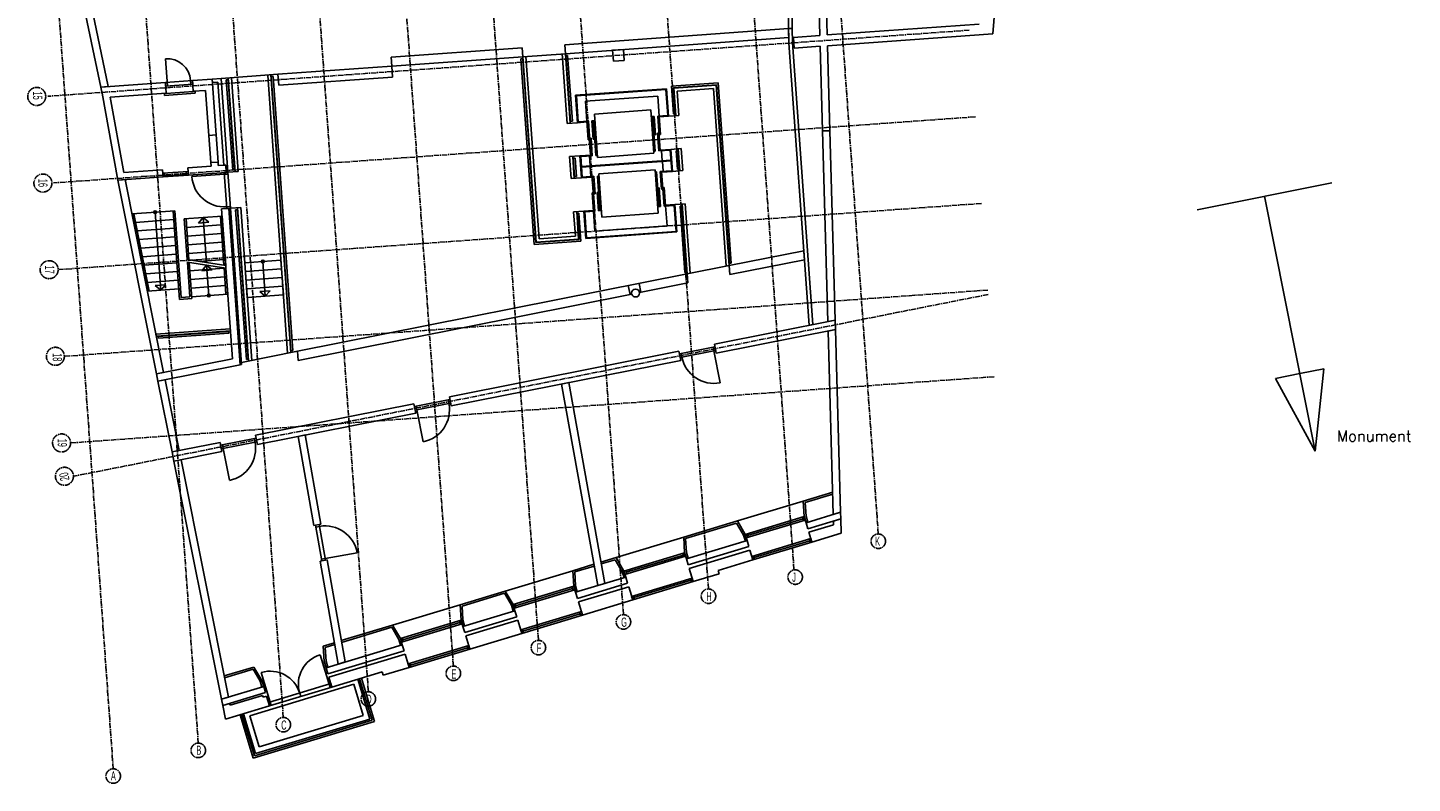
# Model space of a CAD drawing. Header units: millimetres. Extents: x -1696 to 67346, y -51443 to 2612.
# Tile 1 of 5: x -401 to 37848, y -51443 to -30562. Entities that reach past the tile are written whole.
import ezdxf
from ezdxf.enums import TextEntityAlignment as Align

# ---------------------------------------------------------------- set-up
doc = ezdxf.new("R2010")
doc.units = ezdxf.units.MM
doc.header["$LTSCALE"] = 200
doc.header["$MEASUREMENT"] = 0
doc.linetypes.add('CENTER2', pattern=[1.125, 0.75, -0.125, 0.125, -0.125])
doc.layers.add('bouwkundig', color=8, linetype='CONTINUOUS')
doc.layers.add('stramien', color=1, linetype='CENTER2')
doc.styles.add('ROMANS', font='ROMANS.SHX')
doc.styles.get("Standard").update_dxf_attribs({"font": 'txt', "width": 0.6})

# ---------------------------------------------------------------- blocks, each defined once
blk = doc.blocks.new('A$C08F26B49')
at = {"layer": 'stramien'}
for p, q in [((3657.9, 401.2), (1695.9, 27742.8)), ((6006.9, 1111.1), (4095.9, 27742.8)), ((8356, 1821.1), (6495.9, 27742.8)), ((10705, 2531.1), (8895.9, 27742.8)), ((13054.1, 3241), (11295.9, 27742.8)), ((15403.2, 3951), (13695.9, 27742.8)), ((17752.2, 4660.9), (16095.9, 27742.8)), ((20101.3, 5370.9), (18495.9, 27742.8)), ((22462, 5917.7), (20895.9, 27742.8)), ((24792.2, 6890.4), (23295.9, 27742.8)), ((27302.2, 20811.8), (1850.3, 18985.4)), ((27474, 18418), (2007.8, 16590.5)), ((27645.8, 16024.1), (2165.3, 14195.7)), ((27817.6, 13630.3), (2322.7, 11800.8)), ((27826.3, 13509.2), (2558.6, 8484.3)), ((27989.4, 11236.4), (2480.2, 9405.9))]:
    blk.add_line(p, q, dxfattribs=at)
for centre, radius in [((1544, 18981.3), 249.1), ((1715.8, 16587.5), 249.1), ((1887.5, 14193.6), 249.1), ((2059.3, 11799.8), 249.1), ((2231.1, 9405.9), 249.1), ((2309.4, 8484.3), 249.1), ((24792.2, 6689.8), 200.6), ((22495.9, 5698.5), 200.6), ((20101.3, 5170.3), 200.6), ((17752.2, 4460.3), 200.6), ((15403.2, 3750.4), 200.6), ((13054.1, 3040.4), 200.6), ((10705, 2330.5), 200.6), ((8356, 1620.5), 200.6), ((6006.9, 910.6), 200.6), ((3657.9, 200.6), 200.6)]:
    blk.add_circle(centre, radius, dxfattribs=at)
at = {"layer": 'stramien', "width": 0.6}
for s, rotation, p in [('15', 270, (1443.9, 19002.5)), ('16', 270, (1590.2, 16589.9)), ('17', 270, (1777.6, 14195.5)), ('18', 270, (1988.3, 11773.8)), ('19', 270, (2125.7, 9410.8)), ('20', 102, (2429.2, 8499.9))]:
    blk.add_text(s, height=254, rotation=rotation, dxfattribs=at).set_placement(p, align=Align.CENTER)
for s, p in [('K', (24774.1, 6564.7)), ('J', (22466.7, 5569.2)), ('H', (20117.6, 5036.3)), ('G', (17768.5, 4326)), ('F', (15419.5, 3617.2)), ('E', (13070.4, 2896.1)), ('D', (10721.4, 2199.7)), ('C', (8372.3, 1482.5)), ('B', (6023.3, 787.3)), ('A', (3661.8, 80.1))]:
    blk.add_text(s, height=254, dxfattribs=at).set_placement(p, align=Align.CENTER)

msp = doc.modelspace()

# ---------------------------------------------------------------- linework, layer by layer
at = {"layer": 'bouwkundig'}
for p, q in [((1618, -32202), (63, -24744)), ((1820, -32188), (265, -24730)), ((26503, -27694), (26259, -30735)), ((20609, -29828), (20620, -30588)), ((20709, -29830), (20720, -30586)), ((21484, -30776), (21452, -29645)), ((21684, -30762), (21653, -29649)), ((20620, -30588), (14434, -31032)), ((20620, -30588), (20720, -30586)), ((20620, -30588), (20720, -30586)), ((20623, -30838), (20620, -30588)), ((20625, -30988), (20620, -30588)), ((20725, -30984), (20720, -30586)), ((25879, -30461), (21684, -30762)), ((20623, -30838), (14452, -31281)), ((21484, -30776), (20754, -30829)), ((20776, -31128), (20754, -30829)), ((26259, -30735), (21692, -31062)), ((13262, -31116), (9637, -31376)), ((13280, -31365), (13262, -31116)), ((14452, -31281), (13280, -31365)), ((13726, -36396), (13364, -31359)), ((14505, -33207), (14367, -31287)), ((14452, -31281), (14434, -31032)), ((14589, -33201), (14452, -31281)), ((14515, -31327), (14465, -31330)), ((14596, -33151), (14465, -31330)), ((14646, -33147), (14515, -31327)), ((16057, -31166), (15758, -31187)), ((15780, -31487), (15758, -31187)), ((16079, -31465), (16057, -31166)), ((21185, -38785), (20625, -30988)), ((21284, -38765), (20725, -30984)), ((21492, -31077), (20776, -31128)), ((21558, -33417), (21492, -31077)), ((21758, -33411), (21692, -31062)), ((3405, -31422), (3459, -32170)), ((9655, -31625), (6513, -31851)), ((9655, -31625), (9637, -31376)), ((13280, -31365), (9655, -31625)), ((9676, -31925), (9655, -31625)), ((13273, -31416), (13223, -31419)), ((13592, -36551), (13223, -31419)), ((13638, -36498), (13273, -31416)), ((13647, -36487), (13280, -31365)), ((16079, -31465), (15780, -31487)), ((3402, -32074), (1618, -32202)), ((4150, -32020), (3402, -32074)), ((3423, -32373), (3402, -32074)), ((3402, -32074), (3409, -32174)), ((4157, -32120), (3409, -32174)), ((4100, -32024), (4107, -32124)), ((4692, -31981), (4150, -32020)), ((4172, -32320), (4150, -32020)), ((4150, -32020), (4157, -32120)), ((4692, -31981), (4942, -31964)), ((4803, -33527), (4692, -31981)), ((4700, -32081), (4692, -31981)), ((4700, -32081), (4849, -32070)), ((5014, -34364), (4849, -32070)), ((4942, -31964), (6513, -31851)), ((5128, -34557), (4942, -31964)), ((5085, -32003), (5135, -32000)), ((5264, -34497), (5085, -32003)), ((5314, -34493), (5135, -32000)), ((5327, -34543), (5141, -31949)), ((5412, -34536), (5226, -31943)), ((6780, -39559), (6229, -31871)), ((6864, -39542), (6313, -31865)), ((6327, -31914), (6377, -31911)), ((6870, -39490), (6327, -31914)), ((6920, -39480), (6377, -31911)), ((6534, -32150), (6513, -31851)), ((9676, -31925), (6534, -32150)), ((17383, -32179), (18675, -32086)), ((18675, -32086), (19033, -37071)), ((1820, -32188), (1618, -32202)), ((1655, -32377), (1618, -32202)), ((2090, -34775), (1654, -32371)), ((3423, -32373), (1877, -32484)), ((2255, -34562), (1877, -32484)), ((3374, -32377), (3423, -32373)), ((3378, -32437), (3374, -32377)), ((4226, -32376), (3378, -32437)), ((3424, -32383), (3423, -32373)), ((4172, -32330), (3424, -32383)), ((4514, -32295), (4171, -32320)), ((4221, -32316), (4171, -32320)), ((4172, -32330), (4171, -32320)), ((4226, -32376), (4221, -32316)), ((4604, -33542), (4514, -32295)), ((17248, -32248), (14734, -32429)), ((14789, -33187), (14734, -32429)), ((17229, -32270), (14756, -32447)), ((14807, -33165), (14756, -32447)), ((17002, -32452), (15007, -32595)), ((17042, -33005), (17002, -32452)), ((17281, -32988), (17229, -32270)), ((17302, -33006), (17248, -32248)), ((17383, -32179), (17438, -32947)), ((17437, -32225), (18629, -32139)), ((17437, -32225), (17488, -32943)), ((17447, -32234), (17502, -32992)), ((17447, -32234), (18619, -32150)), ((17538, -32313), (18541, -32241)), ((17538, -32313), (17587, -32986)), ((18541, -32241), (18893, -37150)), ((18619, -32150), (18977, -37133)), ((18629, -32139), (18983, -37081)), ((15047, -33148), (15007, -32595)), ((16809, -32836), (15253, -32948)), ((16895, -34033), (16809, -32836)), ((14789, -33187), (14505, -33207)), ((14646, -33147), (14596, -33151)), ((15048, -33168), (14789, -33187)), ((15087, -33145), (14807, -33165)), ((15083, -33657), (15047, -33148)), ((15155, -34103), (15087, -33145)), ((15266, -33133), (15186, -33138)), ((15223, -33647), (15186, -33138)), ((15295, -34093), (15226, -33135)), ((15269, -33172), (15229, -33175)), ((15339, -34145), (15253, -32948)), ((16822, -33021), (16902, -33015)), ((16825, -33061), (16865, -33058)), ((16931, -33976), (16862, -33018)), ((16938, -33524), (16902, -33015)), ((17002, -33008), (17281, -32988)), ((17070, -33966), (17002, -33008)), ((17078, -33514), (17042, -33005)), ((17043, -33025), (17302, -33006)), ((17302, -33006), (17587, -32986)), ((17438, -32947), (17488, -32943)), ((4803, -33527), (4604, -33542)), ((4604, -33542), (4803, -33527)), ((4658, -34290), (4604, -33542)), ((4803, -33527), (4857, -34275)), ((15083, -33657), (15123, -33654)), ((15120, -33614), (15160, -33611)), ((15160, -33611), (15195, -34100)), ((15223, -33647), (15263, -33644)), ((15260, -33604), (15300, -33601)), ((16896, -33487), (16856, -33490)), ((16938, -33524), (16899, -33527)), ((17035, -33477), (16995, -33480)), ((16995, -33480), (17031, -33968)), ((17078, -33514), (17038, -33517)), ((21758, -33411), (21558, -33417)), ((21758, -33411), (21558, -33417)), ((21705, -38681), (21558, -33417)), ((21904, -38642), (21758, -33411)), ((16895, -34033), (15339, -34145)), ((16931, -33976), (16891, -33978)), ((17350, -33945), (17031, -33968)), ((17368, -33924), (17069, -33946)), ((17130, -34237), (17110, -33963)), ((17391, -34514), (17350, -33945)), ((17368, -33924), (17653, -33904)), ((17412, -34533), (17368, -33924)), ((17511, -33964), (17561, -33960)), ((17511, -33964), (17548, -34473)), ((17561, -33960), (17598, -34469)), ((17568, -33910), (17611, -34518)), ((17653, -33904), (17696, -34512)), ((4665, -34390), (4023, -34436)), ((4857, -34275), (4658, -34290)), ((4857, -34275), (4658, -34290)), ((4665, -34390), (4658, -34290)), ((4864, -34375), (4857, -34275)), ((5070, -34360), (4864, -34375)), ((5070, -34360), (5014, -34364)), ((5084, -34560), (5070, -34360)), ((5084, -34560), (5070, -34360)), ((14855, -34104), (14570, -34125)), ((14614, -34733), (14570, -34125)), ((14699, -34727), (14655, -34119)), ((14719, -34164), (14669, -34168)), ((14705, -34677), (14669, -34168)), ((14755, -34673), (14719, -34164)), ((14855, -34104), (15154, -34083)), ((14898, -34713), (14855, -34104)), ((14876, -34123), (15195, -34100)), ((14917, -34692), (14876, -34123)), ((17369, -34220), (14896, -34397)), ((17371, -34240), (14897, -34417)), ((15135, -34380), (15115, -34106)), ((15156, -34674), (15137, -34400)), ((15295, -34093), (15335, -34090)), ((17151, -34531), (17131, -34257)), ((3339, -34685), (2090, -34775)), ((2292, -34760), (2090, -34775)), ((3159, -40131), (2090, -34775)), ((3324, -34486), (2255, -34562)), ((3355, -40092), (2292, -34760)), ((3339, -34685), (3324, -34486)), ((4030, -34535), (3332, -34585)), ((3332, -34585), (3339, -34685)), ((4037, -34635), (3339, -34685)), ((3381, -34582), (3389, -34682)), ((3986, -34619), (3387, -34662)), ((3980, -34539), (3987, -34639)), ((4037, -34635), (4023, -34436)), ((4030, -34535), (4037, -34635)), ((5084, -34560), (4037, -34635)), ((4134, -34678), (5032, -34614)), ((5028, -34564), (5128, -34557)), ((5028, -34564), (5100, -35561)), ((5032, -34614), (5131, -34607)), ((5084, -34560), (5128, -34557)), ((5128, -34557), (5412, -34536)), ((5128, -34557), (5199, -35554)), ((5264, -34497), (5314, -34493)), ((14898, -34713), (14614, -34733)), ((14755, -34673), (14705, -34677)), ((14898, -34713), (15198, -34691)), ((14917, -34692), (15236, -34669)), ((15196, -34671), (15265, -35629)), ((15271, -35157), (15236, -34669)), ((15336, -34661), (15376, -34659)), ((15336, -34661), (15405, -35619)), ((16928, -34492), (15372, -34604)), ((15372, -34604), (15458, -35801)), ((16928, -34492), (17014, -35689)), ((16972, -34544), (16932, -34547)), ((16972, -34544), (17040, -35502)), ((17391, -34514), (17071, -34537)), ((17106, -35026), (17071, -34537)), ((17111, -34534), (17180, -35492)), ((17412, -34533), (17113, -34554)), ((17412, -34533), (17696, -34512)), ((17548, -34473), (17598, -34469)), ((15188, -35123), (15228, -35120)), ((15188, -35123), (15225, -35632)), ((15231, -35160), (15271, -35157)), ((15328, -35113), (15368, -35110)), ((15328, -35113), (15365, -35622)), ((15371, -35150), (15411, -35147)), ((17007, -35033), (16967, -35036)), ((17044, -34990), (17004, -34993)), ((17044, -34990), (17080, -35499)), ((17146, -35023), (17106, -35026)), ((17183, -34980), (17143, -34983)), ((17183, -34980), (17220, -35489)), ((35627, -34850), (31905, -35591)), ((5156, -35557), (4956, -35572)), ((5096, -35512), (5196, -35504)), ((5100, -35561), (5199, -35554)), ((5156, -35557), (5199, -35554)), ((5466, -39877), (5156, -35557)), ((5466, -39877), (5156, -35557)), ((5199, -35554), (5484, -35534)), ((5509, -39868), (5199, -35554)), ((5702, -39763), (5399, -35540)), ((5787, -39757), (5484, -35534)), ((16998, -35465), (17037, -35462)), ((17000, -35504), (17080, -35499)), ((17180, -35492), (17459, -35472)), ((17218, -35469), (17478, -35450)), ((17260, -36042), (17220, -35489)), ((17511, -36190), (17459, -35472)), ((17478, -35450), (17762, -35430)), ((17532, -36208), (17478, -35450)), ((17621, -35490), (17671, -35486)), ((17621, -35490), (17753, -37326)), ((17671, -35486), (17802, -37316)), ((17677, -35436), (17816, -37364)), ((17762, -35430), (17900, -37348)), ((35164, -42267), (33763, -35221)), ((3667, -35624), (2481, -35709)), ((2906, -37844), (2481, -35709)), ((2957, -37841), (2531, -35706)), ((3634, -35867), (2578, -35943)), ((3119, -35663), (3274, -37818)), ((3792, -38071), (3617, -35628)), ((3838, -38018), (3667, -35624)), ((4971, -35771), (3923, -35846)), ((4004, -36967), (3923, -35846)), ((4054, -36975), (3973, -35843)), ((4447, -35809), (4315, -35961)), ((4599, -35940), (4315, -35961)), ((4536, -37049), (4447, -35809)), ((4447, -35809), (4599, -35940)), ((5018, -37123), (4921, -35775)), ((5254, -39715), (4956, -35572)), ((5068, -37131), (4971, -35771)), ((5343, -35594), (5393, -35591)), ((5640, -39735), (5343, -35594)), ((5689, -39725), (5393, -35591)), ((14964, -35631), (14680, -35651)), ((14728, -36324), (14680, -35651)), ((14819, -36403), (14765, -35645)), ((14828, -35690), (14778, -35694)), ((14830, -36412), (14778, -35694)), ((14883, -36458), (14828, -35690)), ((15224, -35612), (14964, -35631)), ((15019, -36389), (14964, -35631)), ((15265, -35629), (14986, -35649)), ((15037, -36367), (14986, -35649)), ((15265, -36185), (15225, -35632)), ((15444, -35616), (15365, -35622)), ((15442, -35576), (15402, -35579)), ((17014, -35689), (15458, -35801)), ((3651, -36106), (2626, -36180)), ((4938, -36014), (3990, -36082)), ((4955, -36254), (4008, -36322)), ((14728, -36324), (13726, -36396)), ((17532, -36208), (15019, -36389)), ((17511, -36190), (15037, -36367)), ((17260, -36042), (15265, -36185)), ((3668, -36346), (2673, -36417)), ((3686, -36585), (2720, -36655)), ((4972, -36493), (4025, -36561)), ((14883, -36458), (13592, -36551)), ((14830, -36412), (13638, -36498)), ((14819, -36403), (13647, -36487)), ((3703, -36825), (2768, -36892)), ((3720, -37064), (2815, -37129)), ((5068, -37131), (4004, -36967)), ((4078, -38001), (4009, -37043)), ((5074, -37208), (4009, -37043)), ((4989, -36732), (4042, -36800)), ((4131, -38047), (4060, -37051)), ((5007, -36972), (4343, -37019)), ((6596, -36988), (5593, -37060)), ((5593, -37060), (5662, -38017)), ((6094, -37024), (6163, -37982)), ((6596, -36988), (6664, -37946)), ((21037, -36724), (18977, -37133)), ((19033, -37071), (18983, -37081)), ((21055, -36975), (18995, -37385)), ((21037, -36724), (21055, -36975)), ((3737, -37303), (2862, -37366)), ((5024, -37211), (4076, -37279)), ((5041, -37450), (4093, -37518)), ((4541, -37125), (4410, -37277)), ((4693, -37257), (4410, -37277)), ((4541, -37125), (4693, -37257)), ((4602, -37963), (4541, -37125)), ((5075, -37929), (5023, -37200)), ((5125, -37926), (5074, -37208)), ((6613, -37227), (5610, -37299)), ((6630, -37467), (5628, -37539)), ((17816, -37364), (7052, -39505)), ((17802, -37316), (17753, -37326)), ((17816, -37364), (18977, -37133)), ((17816, -37364), (17834, -37616)), ((18977, -37133), (18995, -37385)), ((3771, -37782), (2906, -37844)), ((3754, -37543), (2909, -37603)), ((3405, -37666), (3122, -37686)), ((3274, -37818), (3122, -37686)), ((3274, -37818), (3405, -37666)), ((5058, -37690), (4111, -37758)), ((6647, -37706), (5645, -37778)), ((6295, -37830), (6011, -37850)), ((6163, -37982), (6011, -37850)), ((6163, -37982), (6295, -37830)), ((16240, -37933), (16191, -37688)), ((16535, -37874), (16486, -37629)), ((17834, -37616), (16499, -37881)), ((4131, -38047), (3792, -38071)), ((4078, -38001), (3838, -38018)), ((5125, -37926), (4128, -37997)), ((6664, -37946), (5662, -38017)), ((16284, -37924), (7070, -39756)), ((5194, -38883), (3143, -39030)), ((5198, -38943), (3155, -39090)), ((5149, -38957), (3207, -39096)), ((5153, -39006), (3217, -39145)), ((5153, -39006), (5149, -38957)), ((5194, -38883), (5198, -38943)), ((21904, -38642), (18567, -39305)), ((21911, -38905), (18618, -39560)), ((21284, -38765), (21185, -38785)), ((21904, -38642), (21705, -38681)), ((21911, -38905), (21712, -38945)), ((21854, -44013), (21712, -38945)), ((21904, -38642), (21911, -38905)), ((22052, -43953), (21911, -38905)), ((3155, -39090), (3143, -39030)), ((3217, -39145), (3207, -39096)), ((18583, -39384), (17602, -39579)), ((18554, -39491), (18534, -39393)), ((18618, -39560), (18567, -39305)), ((18603, -39482), (18583, -39384)), ((5254, -39715), (3159, -40131)), ((7052, -39505), (5505, -39813)), ((5689, -39725), (5640, -39735)), ((6920, -39480), (6870, -39490)), ((7070, -39756), (7052, -39505)), ((17587, -39500), (11247, -40761)), ((17637, -39755), (11298, -41016)), ((17637, -39755), (17587, -39500)), ((17622, -39677), (17602, -39579)), ((18603, -39482), (17622, -39677)), ((17671, -39667), (17651, -39569)), ((18729, -40374), (18554, -39491)), ((3355, -40092), (3159, -40131)), ((3198, -40328), (3159, -40131)), ((5466, -39877), (3198, -40328)), ((5466, -39877), (5509, -39868)), ((34073, -40253), (34737, -40120)), ((35402, -39988), (34737, -40120)), ((35164, -42267), (35402, -39988)), ((3394, -40289), (3198, -40328)), ((3588, -42284), (3198, -40328)), ((3784, -42245), (3394, -40289)), ((14544, -40370), (14347, -40409)), ((15345, -45981), (14347, -40409)), ((15538, -45922), (14544, -40370)), ((35164, -42267), (34073, -40253)), ((10282, -41034), (11263, -40839)), ((11233, -40947), (11214, -40849)), ((11298, -41016), (11247, -40761)), ((11282, -40937), (11263, -40839)), ((10266, -40956), (5893, -41826)), ((10317, -41211), (5944, -42081)), ((10317, -41211), (10266, -40956)), ((10302, -41132), (10282, -41034)), ((10302, -41132), (11282, -40937)), ((10351, -41123), (10331, -41025)), ((10526, -42005), (10351, -41123)), ((4912, -42021), (3588, -42284)), ((4963, -42276), (4912, -42021)), ((4928, -42099), (5908, -41904)), ((4947, -42197), (5928, -42002)), ((5879, -42012), (5859, -41914)), ((5944, -42081), (5893, -41826)), ((5928, -42002), (5908, -41904)), ((7268, -41817), (7071, -41856)), ((7503, -44320), (7071, -41856)), ((7700, -44285), (7268, -41817)), ((3784, -42245), (3588, -42284)), ((3639, -42539), (3588, -42284)), ((4963, -42276), (3639, -42539)), ((4947, -42197), (4928, -42099)), ((4996, -42188), (4977, -42089)), ((5172, -43070), (4996, -42188)), ((3835, -42500), (3639, -42539)), ((4951, -49122), (3639, -42539)), ((5144, -49064), (3835, -42500)), ((21025, -43642), (21836, -43397)), ((21077, -43679), (21838, -43449)), ((21025, -43642), (19204, -44193)), ((21051, -44073), (21025, -43642)), ((21100, -44064), (21077, -43679)), ((21101, -44241), (22052, -43953)), ((22052, -43953), (21854, -44013)), ((22052, -43953), (22057, -44135)), ((7503, -44320), (7700, -44285)), ((7651, -44294), (7552, -44311)), ((7725, -45296), (7552, -44311)), ((7659, -44343), (7561, -44360)), ((7823, -45279), (7651, -44294)), ((17720, -44641), (19204, -44193)), ((17772, -44678), (19180, -44252)), ((19375, -44586), (19180, -44252)), ((19421, -44566), (19204, -44193)), ((19421, -44566), (21051, -44073)), ((19450, -44662), (21079, -44169)), ((21017, -44136), (19483, -44599)), ((21003, -44088), (21032, -44183)), ((21101, -44241), (21051, -44073)), ((21051, -44073), (21079, -44169)), ((21149, -44226), (21100, -44064)), ((21149, -44226), (21101, -44241)), ((21152, -44408), (21101, -44241)), ((21152, -44408), (22057, -44135)), ((21181, -44504), (21861, -44298)), ((22057, -44135), (21859, -44195)), ((21861, -44298), (21859, -44195)), ((22068, -44534), (22057, -44135)), ((17720, -44641), (15853, -45205)), ((17746, -45072), (17720, -44641)), ((17795, -45063), (17772, -44678)), ((17796, -45240), (19471, -44733)), ((19424, -44748), (19375, -44586)), ((19421, -44566), (19450, -44662)), ((19471, -44733), (19421, -44566)), ((19424, -44748), (19471, -44733)), ((19469, -44551), (19498, -44647)), ((19522, -44901), (19471, -44733)), ((21234, -44681), (19604, -45174)), ((21201, -44743), (19667, -45207)), ((21263, -44777), (21181, -44504)), ((21186, -44696), (21215, -44791)), ((21234, -44681), (21263, -44777)), ((21263, -44777), (22068, -44534)), ((8701, -45074), (7814, -45229)), ((16070, -45578), (17746, -45072)), ((17698, -45087), (17727, -45182)), ((17746, -45072), (17775, -45168)), ((17796, -45240), (17746, -45072)), ((17844, -45225), (17795, -45063)), ((17847, -45407), (19522, -44901)), ((17876, -45503), (19551, -44997)), ((19551, -44997), (19633, -45269)), ((21263, -44777), (19633, -45269)), ((7675, -45305), (7872, -45270)), ((8173, -48148), (7675, -45305)), ((7814, -45229), (7716, -45247)), ((7823, -45279), (7725, -45296)), ((8366, -48090), (7872, -45270)), ((14657, -45567), (15239, -45391)), ((14709, -45603), (15248, -45440)), ((15432, -45333), (15853, -45205)), ((15441, -45382), (15830, -45265)), ((16024, -45598), (15830, -45265)), ((16070, -45578), (15853, -45205)), ((16099, -45674), (17775, -45168)), ((17712, -45134), (16133, -45612)), ((17844, -45225), (17796, -45240)), ((17847, -45407), (17796, -45240)), ((17876, -45503), (17986, -45867)), ((18676, -45559), (19633, -45269)), ((19604, -45174), (19633, -45269)), ((19652, -45159), (19681, -45255)), ((14657, -45567), (12790, -46131)), ((14682, -45998), (14657, -45567)), ((14732, -45989), (14709, -45603)), ((14733, -46165), (16121, -45746)), ((16073, -45760), (16024, -45598)), ((16070, -45578), (16099, -45674)), ((16121, -45746), (16070, -45578)), ((16121, -45746), (16073, -45760)), ((16118, -45564), (16147, -45660)), ((16172, -45913), (16121, -45746)), ((17957, -45771), (16282, -46277)), ((17986, -45867), (16311, -46373)), ((17923, -45833), (16344, -46311)), ((17909, -45785), (17938, -45881)), ((17957, -45771), (17986, -45867)), ((17986, -45867), (18704, -45650)), ((18676, -45559), (18704, -45650)), ((11546, -46507), (12790, -46131)), ((11598, -46544), (12767, -46190)), ((12961, -46524), (12767, -46190)), ((13007, -46504), (12790, -46131)), ((13007, -46504), (14682, -45998)), ((13036, -46600), (14711, -46094)), ((14649, -46060), (13070, -46538)), ((14635, -46012), (14664, -46108)), ((14682, -45998), (14711, -46094)), ((14733, -46165), (14682, -45998)), ((14781, -46151), (14732, -45989)), ((14781, -46151), (14733, -46165)), ((14784, -46333), (14733, -46165)), ((14784, -46333), (16172, -45913)), ((14813, -46429), (16201, -46009)), ((15538, -45922), (15345, -45981)), ((16201, -46009), (16311, -46373)), ((16282, -46277), (16311, -46373)), ((16329, -46263), (16358, -46358)), ((11546, -46507), (9679, -47071)), ((11571, -46938), (11546, -46507)), ((11621, -46929), (11598, -46544)), ((13010, -46686), (12961, -46524)), ((13058, -46672), (13007, -46504)), ((13007, -46504), (13036, -46600)), ((13055, -46490), (13084, -46585)), ((14813, -46429), (14923, -46792)), ((14923, -46792), (16311, -46373)), ((9896, -47444), (11571, -46938)), ((9925, -47540), (11600, -47034)), ((11538, -47000), (9959, -47478)), ((11524, -46953), (11552, -47048)), ((11571, -46938), (11600, -47034)), ((11622, -47106), (11571, -46938)), ((11670, -47091), (11621, -46929)), ((11622, -47106), (13058, -46672)), ((11673, -47273), (13109, -46839)), ((11702, -47369), (13137, -46935)), ((13058, -46672), (13010, -46686)), ((13109, -46839), (13058, -46672)), ((13137, -46935), (13247, -47299)), ((14894, -46697), (13218, -47203)), ((14923, -46792), (13247, -47299)), ((14860, -46759), (13281, -47236)), ((14846, -46711), (14875, -46807)), ((14894, -46697), (14923, -46792)), ((8263, -47499), (9679, -47071)), ((8271, -47549), (9656, -47131)), ((9850, -47465), (9656, -47131)), ((9896, -47444), (9679, -47071)), ((11670, -47091), (11622, -47106)), ((11673, -47273), (11622, -47106)), ((11702, -47369), (11812, -47733)), ((11812, -47733), (13247, -47299)), ((13218, -47203), (13247, -47299)), ((13266, -47189), (13295, -47284)), ((7765, -47650), (8070, -47558)), ((7790, -48081), (7765, -47650)), ((7817, -47686), (8079, -47607)), ((7840, -48072), (7817, -47686)), ((7841, -48248), (9947, -47612)), ((7892, -48416), (9998, -47779)), ((9899, -47626), (9850, -47465)), ((9896, -47444), (9925, -47540)), ((9947, -47612), (9896, -47444)), ((9947, -47612), (9899, -47626)), ((9944, -47430), (9973, -47526)), ((9998, -47779), (9947, -47612)), ((11783, -47637), (10107, -48143)), ((11812, -47733), (10136, -48239)), ((11749, -47699), (10170, -48177)), ((11735, -47651), (11764, -47747)), ((11783, -47637), (11812, -47733)), ((7680, -47890), (7955, -48799)), ((7841, -48248), (7790, -48081)), ((7889, -48234), (7840, -48072)), ((7921, -48512), (10026, -47875)), ((8366, -48090), (8173, -48148)), ((10026, -47875), (10136, -48239)), ((10107, -48143), (10136, -48239)), ((10155, -48129), (10184, -48224)), ((5027, -48477), (5850, -48229)), ((5037, -48527), (5827, -48288)), ((6021, -48622), (5827, -48288)), ((6067, -48602), (5850, -48229)), ((6053, -48381), (6328, -49291)), ((7841, -48248), (7889, -48234)), ((7892, -48416), (7841, -48248)), ((7921, -48512), (8003, -48784)), ((8003, -48784), (9391, -48365)), ((8769, -48553), (8721, -48568)), ((8721, -48568), (9054, -49668)), ((8769, -48553), (9116, -49702)), ((8817, -48539), (9178, -49735)), ((9391, -48365), (9418, -48456)), ((9418, -48456), (10136, -48239)), ((4951, -49122), (6118, -48769)), ((4986, -49294), (6169, -48937)), ((5735, -49575), (8606, -48707)), ((6070, -48784), (6021, -48622)), ((6118, -48769), (6067, -48602)), ((6118, -48769), (6070, -48784)), ((6169, -48937), (6118, -48769)), ((7974, -48689), (6251, -49210)), ((8003, -48784), (6280, -49305)), ((7113, -48949), (7141, -49045)), ((7974, -48689), (8003, -48784)), ((8606, -48707), (8867, -49568)), ((5144, -49064), (4951, -49122)), ((4951, -49122), (4986, -49294)), ((5178, -49236), (4986, -49294)), ((5061, -49674), (4986, -49294)), ((5061, -49674), (6280, -49305)), ((5188, -49285), (5178, -49236)), ((5188, -49285), (6087, -49013)), ((6102, -49061), (6087, -49013)), ((6102, -49061), (6198, -49032)), ((6198, -49032), (6280, -49305)), ((6251, -49210), (6280, -49305)), ((5466, -49551), (5828, -50748)), ((5562, -49522), (5514, -49537)), ((5514, -49537), (5861, -50685)), ((5562, -49522), (5895, -50623)), ((5735, -49575), (5995, -50436)), ((9116, -49702), (5861, -50685)), ((9054, -49668), (5895, -50623)), ((8867, -49568), (5995, -50436)), ((9178, -49735), (5828, -50748))]:
    msp.add_line(p, q, dxfattribs=at)
for centre, radius in [((3119, -35663), 40), ((6094, -37024), 40), ((16390, -37894), 110), ((4602, -37963), 40)]:
    msp.add_circle(centre, radius, dxfattribs=at)
for centre, radius, start, end in [((3452, -32070), 650, 4.1042, 94.1042), ((5032, -34614), 900, 184.1045, 274.1045), ((18554, -39491), 900, 191.2476, 281.2476), ((10351, -41123), 900, 281.2476, 11.2476), ((4996, -42188), 900, 281.2476, 11.2476), ((7814, -45229), 900, 9.9324, 99.9324), ((7926, -48703), 850, 106.8166, 196.8166), ((6299, -49195), 850, 16.8166, 106.8166)]:
    msp.add_arc(centre, radius, start, end, dxfattribs=at)

# ---------------------------------------------------------------- block references
at = {"layer": 'stramien'}
msp.add_blockref('A$C08F26B49', (-1696, -51443), dxfattribs=at)

# ---------------------------------------------------------------- texts
at = {"layer": 'bouwkundig', "style": 'ROMANS'}
msp.add_text('Monument', height=300, dxfattribs=at).set_placement((35766, -41994))

doc.saveas('drawing.dxf')
